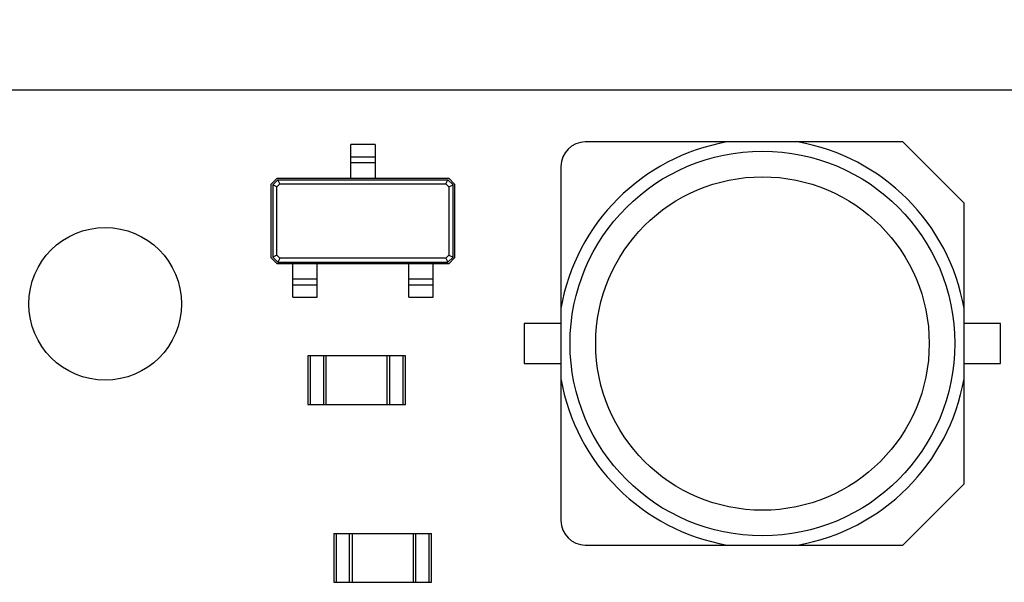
# Model space of a CAD drawing. Header units: millimetres. Extents: x -257 to 878, y 386 to 760.
# Tile 32 of 39: x 509 to 525, y 526 to 535. Entities that reach past the tile are written whole.
import ezdxf

# ---------------------------------------------------------------- set-up
doc = ezdxf.new("R2010")
doc.units = ezdxf.units.MM
doc.header["$LTSCALE"] = 30.734
doc.header["$PDMODE"] = 3
doc.header["$PDSIZE"] = 0.3125
doc.layers.get('0').update_dxf_attribs({"linetype": 'CONTINUOUS'})
doc.layers.get('Defpoints').update_dxf_attribs({"linetype": 'CONTINUOUS'})
doc.layers.add('Dim', color=6, linetype='CONTINUOUS', lineweight=13)
doc.styles.add('宋体', font='txt')
doc.dimstyles.new('12', dxfattribs={"dimtxt": 8, "dimasz": 6, "dimexe": 3, "dimexo": 3, "dimgap": 2, "dimtad": 1, "dimrnd": 0.01, "dimzin": 1, "dimdsep": 46, "dimtxsty": '宋体', "dimcen": 2.5, "dimclrd": 256, "dimclre": 256, "dimclrt": 256, "dimazin": 0, "dimtfac": 1, "dimtmove": 0, "dimatfit": 1, "dimfxl": 1, "dimarcsym": 0})

# ---------------------------------------------------------------- blocks, each defined once
blk = doc.blocks.new('*D177')
at = {"layer": 'Defpoints', "color": 0}
for p in [(579.149, 545.373), (494.149, 533.167), (579.149, 533.167)]:
    blk.add_point(p, dxfattribs=at)
at = {"layer": 'Dim', "lineweight": -2}
for p, q in [((494.149, 536.167), (494.149, 548.373)), ((579.149, 536.167), (579.149, 548.373)), ((500.149, 545.373), (573.149, 545.373))]:
    blk.add_line(p, q, dxfattribs=at)
at = {"layer": 'Dim'}
for points in [[(500.149, 546.373), (500.149, 544.373), (494.149, 545.373)], [(573.149, 544.373), (573.149, 546.373), (579.149, 545.373)]]:
    blk.add_solid(points, dxfattribs=at)
at = {"layer": 'Dim', "insert": (536.649, 551.283), "char_height": 8, "attachment_point": 5, "style": '宋体'}
blk.add_mtext('85.00', dxfattribs=at)

msp = doc.modelspace()

# ---------------------------------------------------------------- linework, layer by layer
at = {"color": 7, "linetype": 'Continuous'}
for p, q in [((531.779, 534.167), (495.149, 534.167)), ((514.669, 532.724), (514.669, 533.274)), ((515.069, 533.274), (514.669, 533.274)), ((515.069, 533.274), (515.069, 532.724)), ((523.709, 533.317), (518.509, 533.317)), ((524.709, 532.317), (523.709, 533.317)), ((514.669, 533.074), (515.069, 533.074)), ((515.069, 532.974), (514.669, 532.974)), ((518.109, 532.917), (518.109, 527.117)), ((513.369, 532.629), (513.464, 532.724)), ((513.369, 531.419), (513.369, 532.629)), ((513.476, 532.699), (513.394, 532.617)), ((513.394, 532.617), (513.394, 531.432)), ((513.46, 532.583), (513.394, 532.617)), ((513.46, 532.583), (513.509, 532.632)), ((513.46, 531.465), (513.46, 532.583)), ((513.464, 532.724), (516.274, 532.724)), ((513.509, 532.632), (513.476, 532.699)), ((513.476, 532.699), (516.261, 532.699)), ((513.509, 532.632), (516.228, 532.632)), ((516.228, 532.632), (516.261, 532.699)), ((516.228, 532.632), (516.277, 532.583)), ((516.344, 532.617), (516.261, 532.699)), ((516.274, 532.724), (516.369, 532.629)), ((516.277, 532.583), (516.344, 532.617)), ((516.277, 532.583), (516.277, 531.465)), ((516.344, 531.432), (516.344, 532.617)), ((516.369, 532.629), (516.369, 531.419)), ((524.709, 527.717), (524.709, 532.317)), ((513.46, 531.465), (513.394, 531.432)), ((513.509, 531.416), (513.46, 531.465)), ((516.277, 531.465), (516.228, 531.416)), ((516.277, 531.465), (516.344, 531.432)), ((513.464, 531.324), (513.369, 531.419)), ((513.394, 531.432), (513.476, 531.349)), ((516.274, 531.324), (513.464, 531.324)), ((513.509, 531.416), (513.476, 531.349)), ((513.476, 531.349), (516.261, 531.349)), ((516.228, 531.416), (513.509, 531.416)), ((513.719, 530.774), (513.719, 531.324)), ((514.119, 530.774), (514.119, 531.324)), ((515.619, 530.774), (515.619, 531.324)), ((516.019, 530.774), (516.019, 531.324)), ((516.228, 531.416), (516.261, 531.349)), ((516.261, 531.349), (516.344, 531.432)), ((516.369, 531.419), (516.274, 531.324)), ((513.719, 531.074), (514.119, 531.074)), ((514.119, 530.974), (513.719, 530.974)), ((515.619, 531.074), (516.019, 531.074)), ((516.019, 530.974), (515.619, 530.974)), ((513.719, 530.774), (514.119, 530.774)), ((515.619, 530.774), (516.019, 530.774)), ((517.509, 530.342), (517.509, 529.692)), ((518.109, 530.342), (517.509, 530.342)), ((525.309, 530.342), (524.709, 530.342)), ((525.309, 529.692), (525.309, 530.342)), ((513.966, 529.817), (513.966, 529.017)), ((515.566, 529.817), (513.966, 529.817)), ((514.011, 529.017), (514.011, 529.817)), ((514.221, 529.817), (514.221, 529.017)), ((514.266, 529.017), (514.266, 529.817)), ((515.266, 529.017), (515.266, 529.817)), ((515.311, 529.017), (515.311, 529.817)), ((515.521, 529.817), (515.521, 529.017)), ((515.566, 529.017), (515.566, 529.817)), ((517.509, 529.692), (518.109, 529.692)), ((524.709, 529.692), (525.309, 529.692)), ((513.966, 529.017), (515.566, 529.017)), ((523.709, 526.717), (524.709, 527.717)), ((514.391, 526.907), (514.391, 526.107)), ((514.391, 526.907), (515.991, 526.907)), ((514.436, 526.107), (514.436, 526.907)), ((514.646, 526.907), (514.646, 526.107)), ((514.691, 526.907), (514.691, 526.107)), ((515.691, 526.907), (515.691, 526.107)), ((515.736, 526.107), (515.736, 526.907)), ((515.946, 526.907), (515.946, 526.107)), ((515.991, 526.107), (515.991, 526.907)), ((518.509, 526.717), (523.709, 526.717)), ((514.391, 526.107), (515.991, 526.107))]:
    msp.add_line(p, q, dxfattribs=at)
for centre, radius in [((521.409, 530.017), 3.15), ((521.409, 530.017), 2.73), ((510.649, 530.667), 1.25)]:
    msp.add_circle(centre, radius, dxfattribs=at)
for centre, radius, start, end in [((521.409, 530.017), 3.35, 99.9116, 170.0884), ((518.509, 532.917), 0.4, 90, 180), ((521.409, 530.017), 3.35, 9.9116, 80.0884), ((521.409, 530.017), 3.35, 189.9116, 260.0884), ((521.409, 530.017), 3.35, 279.9116, 350.0884), ((518.509, 527.117), 0.4, 180, 270)]:
    msp.add_arc(centre, radius, start, end, dxfattribs=at)

# ---------------------------------------------------------------- dimensions: what is measured, and where the dimension line sits
at = {"layer": 'Dim'}
dim = msp.add_linear_dim(base=(579.149, 545.373), p1=(494.149, 533.167), p2=(579.149, 533.167), dimstyle='12', dxfattribs=at)
dim.commit()
dim.dimension.update_dxf_attribs({"geometry": '*D177', "text_midpoint": (536.649, 551.283)})

doc.saveas('drawing.dxf')
